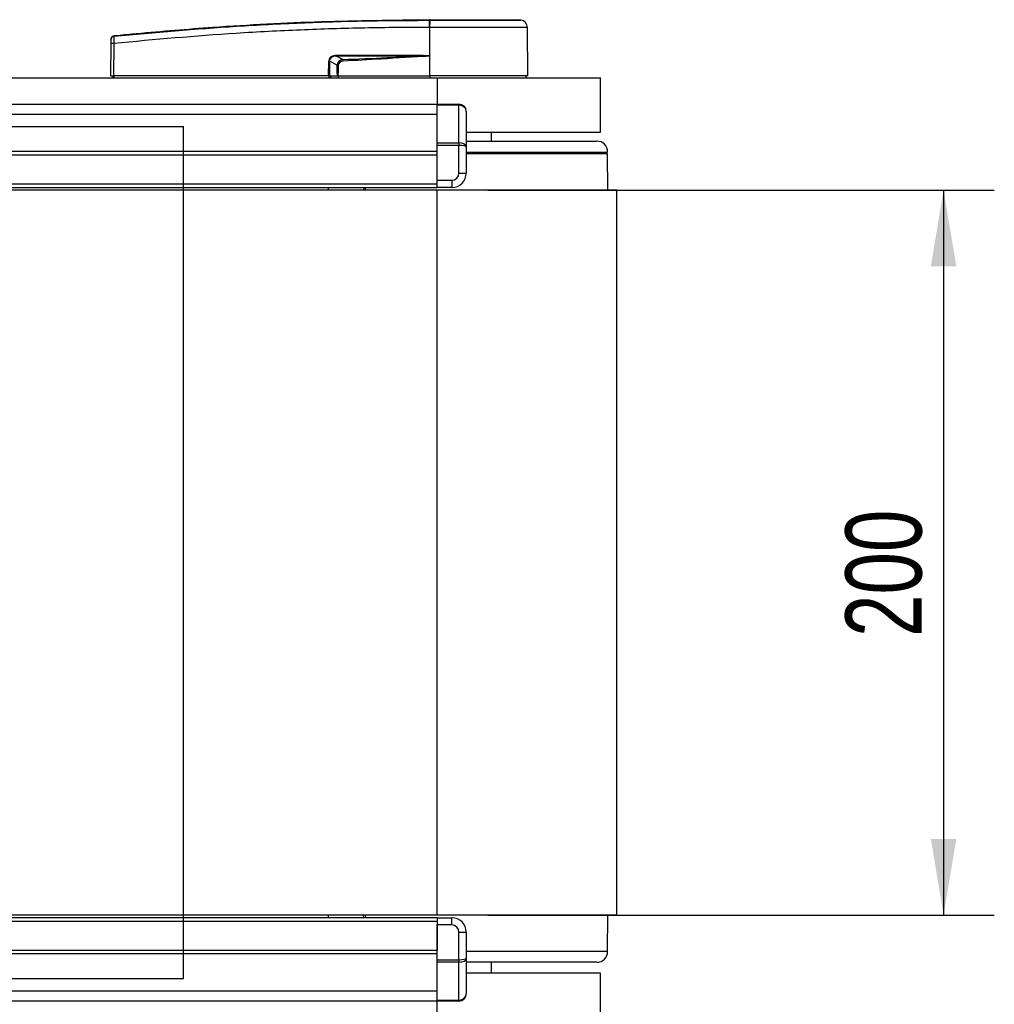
# Model space of a CAD drawing. Header units: millimetres. Extents: x 0 to 420, y 0 to 297.
# Tile 8 of 26: x 192 to 230, y 91 to 130. Entities that reach past the tile are written whole.
import ezdxf

# ---------------------------------------------------------------- set-up
doc = ezdxf.new("R2010")
doc.units = ezdxf.units.MM
doc.layers.add('QUOTE', color=174, linetype='Continuous')
doc.styles.add('SLDTEXTSTYLE3', font='TXT', dxfattribs={"width": 0.75})
doc.dimstyles.new('SLDDIMSTYLE0', dxfattribs={"dimtxt": 3, "dimasz": 3, "dimexe": 0, "dimexo": 0.0625, "dimgap": 0.75, "dimtad": 1, "dimlfac": 6.998012, "dimrnd": 1e-09, "dimzin": 12, "dimdsep": 46, "dimtxsty": 'SLDTEXTSTYLE3', "dimsah": 1, "dimcen": 0.09, "dimadec": 0, "dimazin": 3, "dimtfac": 1, "dimtdec": 3, "dimtofl": 0, "dimtmove": 0, "dimatfit": 3, "dimfxl": 0, "dimfrac": 2, "dimtolj": 1, "dimtzin": 12, "dimarcsym": 0})

# ---------------------------------------------------------------- blocks, each defined once
blk = doc.blocks.new('_D_1')
at = {"layer": 'QUOTE'}
for p, q in [((210.227, 123.203), (230.181, 123.203)), ((228.181, 123.203), (228.181, 94.624)), ((210.227, 94.624), (230.181, 94.624))]:
    blk.add_line(p, q, dxfattribs=at)
for points in [[(228.181, 123.203), (227.681, 120.203), (228.681, 120.203)], [(228.181, 94.624), (228.681, 97.624), (227.681, 97.624)]]:
    blk.add_solid(points, dxfattribs=at)
at = {"layer": 'QUOTE', "insert": (224.314, 105.589), "char_height": 3, "attachment_point": 1, "rotation": 90, "style": 'SLDTEXTSTYLE3'}
blk.add_mtext('200', dxfattribs=at)

msp = doc.modelspace()

# ---------------------------------------------------------------- linework, layer by layer
at = {"color": 7, "linetype": 'Continuous', "lineweight": 25}
for p, q in [((207.9284, 129.9196), (207.9286, 129.9196)), ((211.5265, 129.9), (211.278, 129.9196)), ((195.4823, 129.287), (195.4822, 129.287)), ((207.9282, 129.6184), (207.905, 129.6184)), ((207.9282, 129.6184), (207.9268, 127.7047)), ((211.7987, 127.7047), (211.782, 129.6183)), ((195.3667, 127.7047), (195.3779, 128.9843)), ((195.4826, 128.9843), (195.4715, 127.7047)), ((207.6152, 128.4785), (204.2617, 128.4785)), ((204.2617, 128.4785), (204.513, 128.3479)), ((204.2636, 128.5154), (207.617, 128.5154)), ((207.9192, 128.4982), (207.9193, 128.4903)), ((207.9193, 128.4903), (207.9261, 127.7047)), ((203.9476, 127.7047), (203.9498, 128.2816)), ((203.9766, 128.2816), (203.9743, 127.7047)), ((204.278, 128.1249), (203.9766, 128.2816)), ((195.3667, 127.7047), (195.4715, 127.7047)), ((195.4363, 127.7047), (195.4376, 127.6333)), ((203.9476, 127.7047), (195.4715, 127.7047)), ((195.4767, 127.7047), (195.4768, 127.6333)), ((203.9743, 127.7047), (203.9476, 127.7047)), ((203.9532, 127.7047), (203.9533, 127.6333)), ((203.9743, 127.7047), (204.2929, 127.7047)), ((204.0237, 127.7047), (204.0245, 127.6333)), ((204.3038, 127.7047), (207.9261, 127.7047)), ((204.3262, 127.7047), (204.3268, 127.6333)), ((207.9268, 127.7047), (207.9261, 127.7047)), ((211.7987, 127.7047), (207.9268, 127.7047)), ((207.9297, 127.7047), (207.9298, 127.6333)), ((211.7279, 127.6333), (211.7292, 127.7047)), ((171.788, 127.6333), (208.2269, 127.6333)), ((208.2269, 127.6333), (214.6573, 127.6333)), ((208.2269, 127.6333), (208.2269, 126.5916)), ((214.6573, 125.4898), (214.6573, 127.6333)), ((154.8798, 126.5916), (208.2269, 126.5916)), ((208.2269, 126.5916), (209.0843, 126.5916)), ((208.2269, 126.5498), (208.2269, 126.5916)), ((209.0843, 126.5498), (208.2269, 126.5498)), ((208.2269, 125.0616), (208.2269, 126.5498)), ((209.0843, 126.5916), (209.0843, 126.5498)), ((209.0843, 125.0616), (209.0843, 126.5498)), ((65.3292, 126.2003), (208.2269, 126.2003)), ((209.3701, 126.3058), (209.3701, 124.9014)), ((209.3701, 125.4898), (214.6573, 125.4898)), ((210.3704, 125.1326), (210.3704, 125.4898)), ((208.2269, 125.0616), (209.0843, 125.0616)), ((208.2269, 124.9605), (208.2269, 125.0616)), ((209.0843, 125.0616), (209.0843, 124.9605)), ((209.3701, 125.1326), (214.5144, 125.1326)), ((65.3292, 124.7339), (208.2269, 124.7339)), ((65.3292, 124.591), (208.2269, 124.591)), ((209.0843, 124.9605), (208.2269, 124.9605)), ((208.2269, 123.5908), (208.2269, 124.9605)), ((208.2269, 123.4479), (208.2269, 124.591)), ((209.0843, 123.8766), (209.0843, 124.9605)), ((209.3701, 124.9014), (209.3701, 123.8766)), ((209.3701, 124.7039), (211.9646, 124.7039)), ((214.9431, 124.6324), (209.3701, 124.6324)), ((211.9646, 124.7039), (214.9431, 124.7039)), ((214.1492, 124.6324), (214.1492, 124.7039)), ((214.4222, 124.6324), (214.4222, 124.7039)), ((214.443, 124.6324), (214.443, 124.7039)), ((214.9561, 123.2035), (214.9431, 124.6324)), ((209.0843, 123.8766), (209.3701, 123.8766)), ((65.3292, 123.4479), (208.2269, 123.4479)), ((208.2269, 123.5908), (208.7985, 123.5908)), ((208.2269, 123.305), (208.2269, 123.4479)), ((208.7985, 123.5908), (208.7985, 123.305)), ((65.3292, 123.305), (208.2269, 123.305)), ((208.2269, 123.2035), (65.3292, 123.2035)), ((203.94, 123.2035), (203.94, 123.305)), ((205.3331, 123.305), (205.3244, 123.2035)), ((208.7985, 123.305), (208.2269, 123.305)), ((208.2269, 94.6239), (208.2269, 123.2035)), ((215.3004, 123.2035), (208.2269, 123.2035)), ((215.3004, 94.6239), (215.3004, 123.2035)), ((208.2269, 94.6239), (65.3292, 94.6239)), ((208.2269, 94.5224), (65.3292, 94.5224)), ((208.2269, 94.3795), (65.3292, 94.3795)), ((203.94, 94.5224), (203.94, 94.6239)), ((205.3331, 94.5224), (205.3244, 94.6239)), ((205.4077, 94.5224), (205.3992, 94.6239)), ((215.3004, 94.6239), (208.2269, 94.6239)), ((208.2269, 94.5224), (208.7985, 94.5224)), ((208.2269, 94.5224), (208.2269, 94.3795)), ((208.2269, 94.3795), (208.2269, 93.2363)), ((208.7985, 94.2366), (208.7985, 94.5224)), ((214.9431, 93.1949), (214.9561, 94.6239)), ((208.7985, 94.2366), (208.2269, 94.2366)), ((208.2269, 92.8668), (208.2269, 94.2366)), ((209.0843, 93.9508), (209.3701, 93.9508)), ((209.0843, 92.8668), (209.0843, 93.9508)), ((209.3701, 93.9508), (209.3701, 92.926)), ((208.2269, 93.2363), (65.3292, 93.2363)), ((214.9431, 93.1949), (209.3701, 93.1949)), ((214.9431, 93.1949), (209.3701, 93.1949)), ((208.2269, 93.0934), (65.3292, 93.0934)), ((208.2269, 92.8668), (209.0843, 92.8668)), ((208.2269, 92.7658), (208.2269, 92.8668)), ((209.0843, 92.7658), (208.2269, 92.7658)), ((208.2269, 91.2776), (208.2269, 92.7658)), ((209.0843, 92.8668), (209.0843, 92.7658)), ((209.0843, 91.2776), (209.0843, 92.7658)), ((209.3701, 92.926), (209.3701, 91.5216)), ((214.5144, 92.7662), (209.3701, 92.7662)), ((210.3704, 92.3375), (210.3704, 92.7662)), ((214.6573, 92.3375), (209.372, 92.3375)), ((214.6573, 90.1941), (214.6573, 92.3375)), ((208.2269, 91.6271), (65.3292, 91.6271)), ((208.2269, 91.2358), (155.477, 91.2358)), ((208.2269, 91.2776), (209.0843, 91.2776)), ((208.2269, 91.2358), (208.2269, 91.2776)), ((209.0843, 91.2358), (208.2269, 91.2358)), ((208.2269, 90.1941), (208.2269, 91.2358)), ((209.0843, 91.2776), (209.0843, 91.2358))]:
    msp.add_line(p, q, dxfattribs=at)
at = {"color": 7, "linetype": 'Continuous'}
for p, q in [((75.332, 125.7042), (198.2241, 125.7042)), ((198.2241, 92.1232), (198.2241, 125.7042)), ((75.332, 92.1232), (198.2241, 92.1232))]:
    msp.add_line(p, q, dxfattribs=at)
at = {"color": 7, "linetype": 'Continuous', "lineweight": 25, "flags": 128}
msp.add_lwpolyline([(207.6152, 128.4785), (207.7855, 128.4851), (207.9193, 128.4903)], dxfattribs=at)
at = {"color": 7, "linetype": 'Continuous', "lineweight": 25}
for centre, radius, start, end in [((208.9785, 129.6788), 1.0751, 168.12017, 183.21901), ((213.7236, 129.2392), 5.8348, 173.30319, 173.49661), ((209.0018, 129.678), 1.0752, 168.08174, 183.18007), ((211.4963, 129.6158), 0.2858, 0.50001, 83.92313), ((195.4934, 129.1518), 0.114, 96.10419, 179.38414), ((195.4303, 125.8207), 3.164, 89.0519, 90.9481), ((203.9675, 128.5116), 0.2961, 353.58566, 0.74759), ((207.321, 128.5116), 0.2961, 353.58566, 0.74759), ((203.9632, 131.9212), 3.6396, 269.78976, 270.21024), ((105.815, 123.5777), 98.8132, 2.731259, 2.766996), ((209.0843, 126.3058), 0.2858, 0, 90), ((214.5144, 124.7039), 0.4287, 0, 90), ((208.7985, 123.8766), 0.2858, 270, 0), ((208.7985, 123.8766), 0.5716, 270, 0), ((208.7985, 93.9508), 0.5716, 0, 90), ((208.7985, 93.9508), 0.2858, 0, 90), ((214.5144, 93.1949), 0.4287, 270, 0), ((209.0843, 91.5216), 0.2858, 270, 0)]:
    msp.add_arc(centre, radius, start, end, dxfattribs=at)
for centre, major_axis, ratio, start_param, end_param in [((204.4569, 128.1359), (0.4859, -0.239), 0.6067254, 2.2520057, 3.4288926), ((204.4533, 128.1363), (0.4597, -0.2275), 0.5569608, 2.2532184, 3.4301053), ((204.6314, 128.0437), (0.3274, -0.1742), 0.7705823, 2.3011388, 3.4780257), ((204.6314, 128.0443), (0.2858, -0.1511), 0.6630178, 2.2990506, 3.4759374), ((209.0843, 126.3058), (0.2858, 0), 0.8535534, 0, 1.5707963), ((209.0843, 124.9014), (0.2858, 0), 0.5606602, 0, 1.5707963), ((209.0843, 124.9014), (0.2858, 0), 0.2071068, 0, 1.5707963), ((209.0843, 92.926), (0.2858, 0), 0.2071068, 4.712389, 6.2831853), ((209.0843, 92.926), (0.2858, 0), 0.5606602, 4.712389, 6.2831853), ((209.0843, 91.5216), (0.2858, 0), 0.8535534, 4.712389, 6.2831853)]:
    msp.add_ellipse(centre, major_axis=major_axis, ratio=ratio, start_param=start_param, end_param=end_param, dxfattribs=at)
for points, knots in [([(195.4812, 129.2651), (197.0904, 129.412), (199.543, 129.6358), (202.8478, 129.8004), (205.3875, 129.8876), (207.0781, 129.8876), (207.9264, 129.9001), (207.9264, 129.9001)], [0, 0, 0, 0, 0.3887669, 0.5925279, 0.7962893, 0.9999993, 1, 1, 1, 1]), ([(195.4823, 129.287), (195.5303, 129.2919), (195.8266, 129.322), (197.1264, 129.4489), (199.797, 129.667), (203.65, 129.8767), (206.5017, 129.9053), (207.9284, 129.9196)], [0, 0, 0, 0, 0.0117013, 0.0722088, 0.3141935, 0.6568871, 1, 1, 1, 1]), ([(207.9264, 129.9001), (207.9264, 129.9001), (207.9342, 129.9001), (207.942, 129.9001), (207.9497, 129.9001)], [0, 0, 0, 0, 0.0003655, 1, 1, 1, 1]), ([(207.9286, 129.9196), (208.1408, 129.9196), (208.5657, 129.9196), (209.1917, 129.9196), (209.7736, 129.9196), (210.291, 129.9196), (210.7171, 129.9196), (211.0351, 129.9196), (211.2405, 129.9196), (211.2655, 129.9196), (211.278, 129.9196)], [0, 0, 0, 0, 0.1248804, 0.2501396, 0.3746494, 0.4998125, 0.6247642, 0.7495577, 0.8749238, 1, 1, 1, 1]), ([(207.9497, 129.9001), (208.1177, 129.9001), (208.4537, 129.9), (208.9716, 129.9001), (209.4872, 129.9), (209.9846, 129.8999), (210.431, 129.9), (210.816, 129.9), (211.1265, 129.9), (211.3544, 129.9001), (211.4988, 129.9), (211.5173, 129.9), (211.5265, 129.9)], [0, 0, 0, 0, 0.0923036, 0.1846071, 0.2865385, 0.3884688, 0.490398, 0.5923288, 0.694247, 0.7961664, 0.8980845, 1, 1, 1, 1]), ([(195.3796, 129.1743), (195.3797, 129.1783), (195.3804, 129.1952), (195.3892, 129.2245), (195.4122, 129.2562), (195.4442, 129.2793), (195.4695, 129.2845), (195.4822, 129.287)], [0, 0, 0, 0, 0.0716067, 0.3068114, 0.5378745, 0.7689372, 1, 1, 1, 1]), ([(195.4812, 129.2651), (195.4804, 129.2588), (195.4788, 129.2462), (195.4782, 129.1892), (195.479, 129.1115), (195.4808, 129.0385), (195.4822, 128.9956), (195.4826, 128.9843)], [0, 0, 0, 0, 0.2296881, 0.4595969, 0.6887793, 0.9180889, 1, 1, 1, 1]), ([(195.4822, 129.287), (195.4821, 129.2866), (195.4818, 129.2851), (195.4815, 129.2736), (195.4812, 129.2651)], [0, 0, 0, 0, 0.2638842, 1, 1, 1, 1]), ([(207.905, 129.6184), (207.0605, 129.6131), (205.3713, 129.6026), (202.8384, 129.5199), (199.539, 129.3541), (197.09, 129.1308), (195.4826, 128.9843)], [0, 0, 0, 0, 0.2036202, 0.4072406, 0.6109477, 1, 1, 1, 1]), ([(211.782, 129.6183), (211.7726, 129.6183), (211.7533, 129.6184), (211.5983, 129.6184), (211.353, 129.6183), (211.0198, 129.6183), (210.6043, 129.6184), (210.1253, 129.6182), (209.5878, 129.6184), (209.0341, 129.6183), (208.4735, 129.6183), (208.1114, 129.6184), (207.9282, 129.6184)], [0, 0, 0, 0, 0.100465, 0.2038434, 0.3043094, 0.4076889, 0.5081552, 0.611535, 0.7120023, 0.8153833, 0.9066108, 1, 1, 1, 1]), ([(195.3779, 128.9843), (195.378, 128.9911), (195.3782, 129.0169), (195.3786, 129.0609), (195.379, 129.1076), (195.3793, 129.1418), (195.3794, 129.1493), (195.3794, 129.153)], [0, 0, 0, 0, 0.08210774, 0.31165455, 0.54070711, 0.77036972, 1, 1, 1, 1]), ([(195.3794, 129.153), (195.3795, 129.1612), (195.3796, 129.1724), (195.3796, 129.1739), (195.3796, 129.1743)], [0, 0, 0, 0, 0.7365741, 1, 1, 1, 1]), ([(204.513, 128.3479), (205.092, 128.374), (206.126, 128.4208), (207.1601, 128.4608), (207.6152, 128.4785)], [0, 0, 0, 0, 0.5599741, 1, 1, 1, 1]), ([(207.9193, 128.4903), (207.2842, 128.4479), (206.1502, 128.3722), (205.0153, 128.3126), (204.5159, 128.2863)], [0, 0, 0, 0, 0.5600269, 1, 1, 1, 1]), ([(207.617, 128.5154), (207.6462, 128.5151), (207.7327, 128.5143), (207.8344, 128.5146), (207.905, 128.501), (207.9192, 128.4982)], [0, 0, 0, 0, 0.28926734, 0.85682964, 1, 1, 1, 1]), ([(204.278, 128.1249), (204.2864, 128.1249), (204.3013, 128.1249), (204.3202, 128.1249), (204.3285, 128.1249)], [0, 0, 0, 0, 0.56, 1, 1, 1, 1]), ([(204.2929, 127.7047), (204.2883, 127.7831), (204.2801, 127.9229), (204.2786, 128.0632), (204.278, 128.1249)], [0, 0, 0, 0, 0.56058603, 1, 1, 1, 1]), ([(204.3285, 128.1249), (204.3263, 128.0464), (204.3224, 127.9061), (204.3095, 127.7663), (204.3038, 127.7047)], [0, 0, 0, 0, 0.5593923, 1, 1, 1, 1]), ([(204.2929, 127.7047), (204.2939, 127.7047), (204.2962, 127.7047), (204.3001, 127.7047), (204.3028, 127.7047), (204.3038, 127.7047)], [0, 0, 0, 0, 0.3193957, 0.7481913, 1, 1, 1, 1]), ([(205.3957, 123.2035), (205.3961, 123.2087), (205.3988, 123.2426), (205.4019, 123.2764), (205.4046, 123.305)], [0, 0, 0, 0, 0.1557009, 1, 1, 1, 1])]:
    msp.add_open_spline(points, degree=3, knots=knots, dxfattribs=at)

# ---------------------------------------------------------------- dimensions: what is measured, and where the dimension line sits
at = {"layer": 'QUOTE'}
dim = msp.add_linear_dim(base=(225.7995, 94.6239), p1=(208.2269, 123.2035), p2=(208.2269, 94.6239), angle=90, dimstyle='SLDDIMSTYLE0', dxfattribs=at)
dim.commit()
dim.dimension.update_dxf_attribs({"geometry": '_D_1', "text_midpoint": (225.7995, 108.9137), "dimtype": 160})

doc.saveas('drawing.dxf')
